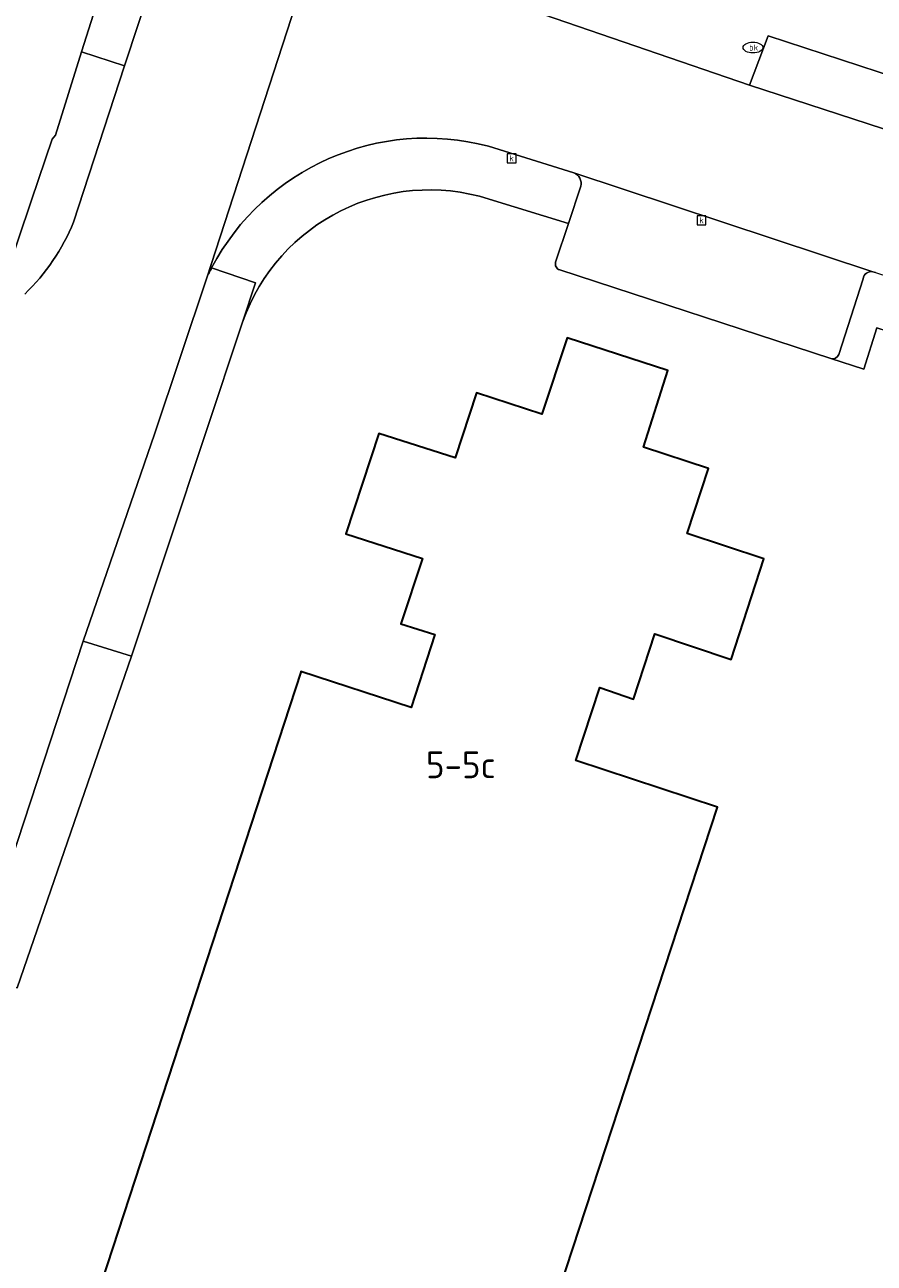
# Model space of a CAD drawing. Extents: x 154024 to 155007, y 472916 to 473908.
# Tile 36 of 49: x 154641 to 154684, y 473625 to 473687. Entities that reach past the tile are written whole.
import ezdxf
from ezdxf.enums import TextEntityAlignment as Align

# ---------------------------------------------------------------- set-up
doc = ezdxf.new("R2010")
doc.units = 0
doc.header["$LTSCALE"] = 0.75
doc.layers.get('0').update_dxf_attribs({"linetype": 'CONTINUOUS'})
for name, color, linetype, lineweight in [('B-RO-KL-WATER-S', 252, 'CONTINUOUS', 25), ('B-RO-OG-BEBOUWING-GV', 6, 'CONTINUOUS', 35), ('B-RO-OG-BEBOUWING-T18', 1, 'CONTINUOUS', 18), ('B-RO-OG-TERREIN_ERF-GV', 252, 'CONTINUOUS', 18), ('B-RO-RI-GWA_KOLK-S', 252, 'CONTINUOUS', 25), ('B-RO-VH-VERHARDING_BETONSTRAATSTEEN-GV', 252, 'CONTINUOUS', 18), ('B-RO-VH-VERHARDING_TEGEL-GV', 252, 'CONTINUOUS', 18)]:
    doc.layers.add(name, color=color, linetype=linetype, lineweight=lineweight)
doc.styles.add('NLCS-ISO', font='NLCS-ISO.ttf')
doc.styles.add('NLCS-ISO-M200-T18', font='NLCS-ISO.ttf', dxfattribs={"height": 0.36})

# ---------------------------------------------------------------- blocks, each defined once
blk = doc.blocks.new('SRI-KOLK-SO')
at = {"color": 0, "linetype": 'ByBlock', "lineweight": 18}
blk.add_lwpolyline([(-1.125, -1.125), (1.125, -1.125), (1.125, 1.125), (-1.125, 1.125)], close=True, dxfattribs=at)
at = {"color": 0, "linetype": 'ByBlock', "lineweight": 18, "style": 'NLCS-ISO'}
blk.add_text('k', height=1.5, dxfattribs=at).set_placement((0, 0), align=Align.MIDDLE_CENTER)
blk = doc.blocks.new('SKL-WATER_BRANDKRAAN_BRANDPUT-SO')
at = {"color": 0, "linetype": 'ByBlock', "lineweight": 18}
blk.add_ellipse((0, 0), major_axis=(2.5, 0), ratio=0.54, dxfattribs=at)
at = {"color": 0, "linetype": 'ByBlock', "lineweight": 18, "style": 'NLCS-ISO'}
blk.add_text('bk', height=1.5, dxfattribs=at).set_placement((0.16, 0), align=Align.MIDDLE_CENTER)

msp = doc.modelspace()

# ---------------------------------------------------------------- linework, layer by layer
at = {"layer": 'B-RO-OG-BEBOUWING-GV', "flags": 128}
msp.add_lwpolyline([(154659.69, 473598.31), (154675.94, 473647.87), (154668.804, 473650.21), (154670.001, 473653.89), (154671.696, 473653.315), (154672.783, 473656.599), (154676.623, 473655.311), (154678.271, 473660.383), (154674.416, 473661.655), (154675.491, 473664.933), (154672.202, 473666.007), (154673.433, 473669.876), (154668.36, 473671.508), (154667.086, 473667.664), (154663.788, 473668.745), (154662.717, 473665.466), (154658.86, 473666.7), (154657.207, 473661.645), (154661.06, 473660.398), (154659.981, 473657.111), (154661.689, 473656.574), (154660.49, 473652.894), (154654.939, 473654.709), (154654.924, 473654.662), (154638.74, 473605.17)], dxfattribs=at)
at = {"layer": 'B-RO-OG-TERREIN_ERF-GV', "flags": 128}
for points in [[(154667.16, 473687.814), (154677.549, 473684.246), (154678.487, 473686.731), (154691.425, 473682.494), (154692.236, 473682.194), (154693.73, 473687.62), (154686.973, 473689.764), (154689.608, 473697.656), (154688.071, 473698.169), (154687.948, 473698.083), (154687.777, 473698.33), (154687.9, 473698.416), (154686.06, 473701.586), (154685.927, 473701.63), (154686.023, 473701.915), (154686.156, 473701.87), (154686.674, 473703.405), (154672.584, 473708.158)], [(154639.998, 473674.401), (154641.346, 473678.458), (154642.4, 473681.52), (154642.56, 473681.73), (154643.883, 473685.922), (154645.923, 473692.384)], [(154667.779, 473675.33), (154668.419, 473677.268), (154664.42, 473678.509)], [(154713.136, 473662.395), (154713.17, 473662.504), (154701.066, 473666.476), (154690.229, 473669.999), (154683.968, 473672.018), (154683.311, 473669.934), (154681.659, 473670.473), (154667.984, 473674.94)], [(154651.992, 473672.31), (154646.397, 473655.482), (154640.639, 473638.757)], [(154638.74, 473605.17), (154654.924, 473654.662), (154654.939, 473654.709), (154660.49, 473652.894), (154661.689, 473656.574), (154659.981, 473657.111), (154661.06, 473660.398), (154657.207, 473661.645), (154658.86, 473666.7), (154662.717, 473665.466), (154663.788, 473668.745), (154667.086, 473667.664), (154668.36, 473671.508), (154673.433, 473669.876), (154672.202, 473666.007), (154675.491, 473664.933), (154674.416, 473661.655), (154678.271, 473660.383), (154676.623, 473655.311), (154672.783, 473656.599), (154671.696, 473653.315), (154670.001, 473653.89), (154668.804, 473650.21), (154675.94, 473647.87), (154659.69, 473598.31)]]:
    msp.add_lwpolyline(points, dxfattribs=at)
at = {"layer": 'B-RO-OG-TERREIN_ERF-GV'}
for points in [[(154664.42, 473678.509, 0.40357), (154651.992, 473672.31)], [(154667.984, 473674.94, -0.434567), (154667.779, 473675.33)]]:
    msp.add_lwpolyline(points, format="xyb", dxfattribs=at)
at = {"layer": 'B-RO-VH-VERHARDING_BETONSTRAATSTEEN-GV', "flags": 128}
for points in [[(154637.973, 473638.043), (154643.962, 473656.231), (154647.55, 473666.662), (154650.187, 473674.543), (154659.174, 473702.143), (154659.35, 473702.83), (154659.333, 473702.834), (154660.186, 473705.522), (154661.661, 473709.94), (154664.005, 473717.392), (154668.668, 473731.559), (154669.799, 473734.881), (154674.339, 473748.778), (154674.484, 473749.255), (154675.233, 473751.476), (154678.285, 473760.85), (154678.334, 473761), (154679.274, 473764.012), (154689.003, 473793.702), (154690.955, 473799.629)], [(154660.76, 473730.148), (154657.99, 473721.522), (154652.594, 473705.097), (154648.153, 473691.642), (154646.04, 473685.22), (154643.477, 473677.343)], [(154659.174, 473702.143), (154650.187, 473674.543)], [(154766.631, 473655.215), (154764.377, 473655.949), (154755.797, 473658.748), (154754.104, 473659.282), (154726.763, 473668.199), (154723.731, 473669.194), (154712.265, 473672.939), (154710.803, 473673.406), (154701.243, 473676.537), (154700.504, 473676.787), (154692.938, 473679.229), (154692.851, 473679.257), (154692.515, 473679.369), (154677.549, 473684.246), (154667.16, 473687.814)], [(154691.425, 473682.494), (154678.487, 473686.731), (154677.549, 473684.246)], [(154646.04, 473685.22), (154643.883, 473685.922), (154642.56, 473681.73), (154642.4, 473681.52), (154641.346, 473678.458), (154639.998, 473674.401)], [(154643.477, 473677.343), (154646.04, 473685.22)], [(154677.549, 473684.246), (154692.515, 473679.369)], [(154668.701, 473679.828), (154664.393, 473681.172)], [(154664.393, 473681.172), (154668.701, 473679.828), (154683.777, 473674.848), (154683.903, 473674.806), (154697.274, 473670.464), (154700.541, 473669.407), (154730.492, 473659.62), (154736.171, 473657.767), (154742.073, 473655.819), (154743.032, 473655.523), (154751.884, 473652.615), (154752.436, 473652.466), (154759.421, 473650.184), (154764.175, 473648.614), (154774.627, 473645.232), (154779.77, 473643.53), (154786.013, 473641.482), (154790.879, 473639.915), (154827.576, 473627.884)], [(154683.777, 473674.848), (154668.701, 473679.828)], [(154664.42, 473678.509), (154668.419, 473677.268), (154669.044, 473679.159)], [(154669.044, 473679.159), (154668.419, 473677.268), (154667.779, 473675.33)], [(154650.436, 473675.043), (154652.647, 473674.28), (154651.992, 473672.31)], [(154667.984, 473674.94), (154681.659, 473670.473)], [(154682.051, 473670.672), (154683.276, 473674.492)], [(154683.276, 473674.492), (154682.051, 473670.672)], [(154683.903, 473674.806), (154683.777, 473674.848)], [(154681.659, 473670.473), (154683.311, 473669.934), (154683.968, 473672.018), (154690.229, 473669.999), (154701.066, 473666.476), (154713.17, 473662.504), (154713.136, 473662.395), (154722.31, 473659.472), (154727.96, 473657.672), (154728.03, 473657.65), (154740.324, 473653.734), (154757.427, 473648.287), (154757.976, 473648.1), (154770.896, 473643.676), (154771.02, 473643.636), (154792.737, 473636.623)]]:
    msp.add_lwpolyline(points, dxfattribs=at)
for points in [[(154643.883, 473685.922), (154646.04, 473685.22), (154648.153, 473691.642), (154645.923, 473692.384)], [(154646.397, 473655.482), (154643.962, 473656.231), (154637.973, 473638.043), (154638.12, 473638.28), (154638.35, 473638.47), (154638.85, 473638.77), (154639.05, 473638.84), (154639.32, 473638.9), (154639.86, 473638.94), (154640.12, 473638.88), (154640.4, 473638.84), (154640.639, 473638.757)]]:
    msp.add_lwpolyline(points, close=True, dxfattribs=at)
at = {"layer": 'B-RO-VH-VERHARDING_BETONSTRAATSTEEN-GV'}
for points in [[(154664.393, 473681.172, 0.349225), (154650.436, 473675.043)], [(154650.436, 473675.043, -0.349225), (154664.393, 473681.172)], [(154668.701, 473679.828, -0.375376), (154669.044, 473679.159)], [(154669.044, 473679.159, 0.375376), (154668.701, 473679.828)], [(154651.992, 473672.31, -0.40357), (154664.42, 473678.509)], [(154643.477, 473677.343, -0.103553), (154641.014, 473673.722)], [(154641.014, 473673.722, 0.103553), (154643.477, 473677.343)], [(154667.779, 473675.33, 0.434567), (154667.984, 473674.94)], [(154650.187, 473674.543, -0.009609), (154650.436, 473675.043)], [(154683.276, 473674.492, -0.4138), (154683.777, 473674.848)], [(154683.777, 473674.848, 0.4138), (154683.276, 473674.492)], [(154681.659, 473670.473, 0.400818), (154682.051, 473670.672)], [(154682.051, 473670.672, -0.400818), (154681.659, 473670.473)]]:
    msp.add_lwpolyline(points, format="xyb", dxfattribs=at)
at = {"layer": 'B-RO-VH-VERHARDING_TEGEL-GV', "flags": 128}
for points in [[(154650.187, 473674.543), (154647.55, 473666.662), (154643.962, 473656.231), (154646.397, 473655.482), (154651.992, 473672.31)], [(154651.992, 473672.31), (154652.647, 473674.28), (154650.436, 473675.043)]]:
    msp.add_lwpolyline(points, dxfattribs=at)
at = {"layer": 'B-RO-VH-VERHARDING_TEGEL-GV'}
msp.add_lwpolyline([(154650.436, 473675.043, 0.009609), (154650.187, 473674.543)], format="xyb", dxfattribs=at)

# ---------------------------------------------------------------- block references
at = {"layer": 'B-RO-KL-WATER-S', "xscale": 0.2, "yscale": 0.2, "zscale": 0.2}
msp.add_blockref('SKL-WATER_BRANDKRAAN_BRANDPUT-SO', (154677.726, 473686.141), dxfattribs=at)
at = {"layer": 'B-RO-RI-GWA_KOLK-S', "xscale": 0.2, "yscale": 0.2, "zscale": 0.2}
for p in [(154665.555, 473680.564), (154675.133, 473677.438)]:
    msp.add_blockref('SRI-KOLK-SO', p, dxfattribs=at)

# ---------------------------------------------------------------- texts
at = {"layer": 'B-RO-OG-BEBOUWING-T18', "style": 'NLCS-ISO-M200-T18'}
msp.add_text('5-5c', height=1.35, dxfattribs=at).set_placement((154663, 473650), align=Align.MIDDLE)

doc.saveas('drawing.dxf')
